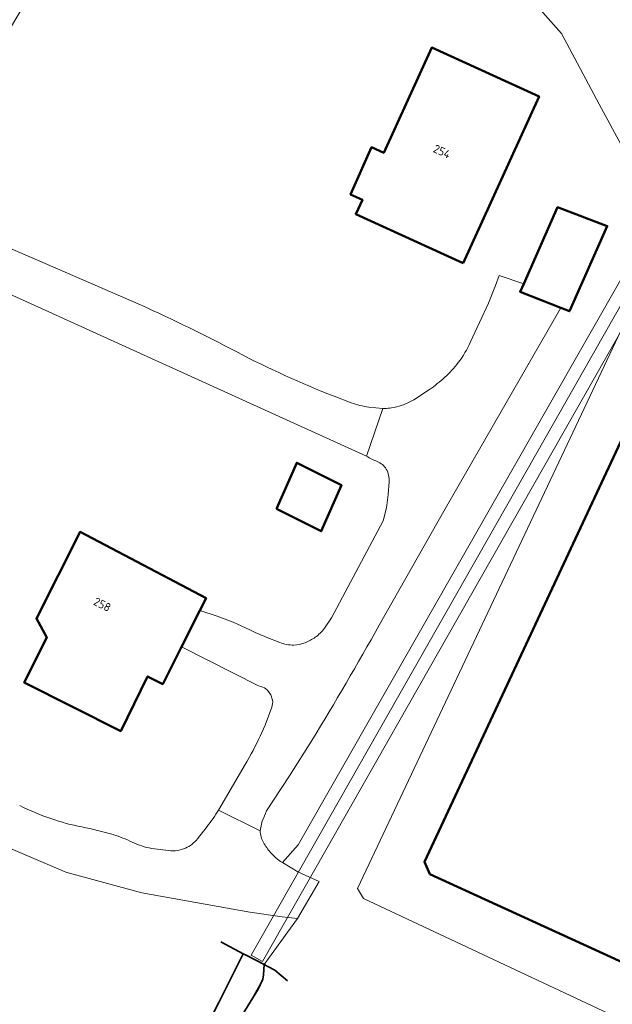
# Model space of a CAD drawing. Header units: metres. Extents: x 113441 to 115918, y 474822 to 477887.
# Tile 33 of 145: x 114997 to 115043, y 475454 to 475529. Entities that reach past the tile are written whole.
import ezdxf
from ezdxf.enums import TextEntityAlignment as Align

# ---------------------------------------------------------------- set-up
doc = ezdxf.new("R2010")
doc.units = ezdxf.units.M
for name, color, linetype, lineweight in [('B-WE-GK-BESCHOEIING-G', 252, 'GK-BESCHOEIING', 35), ('B-WE-GR-GRAS-GV', 252, 'Continuous', 13), ('B-WE-KW-KUNSTWERK_DUIKER-GV', 252, 'Continuous', 18), ('B-WE-OG-BEBOUWING-GV', 7, 'Continuous', 50), ('B-WE-OG-BEBOUWING-T18', 7, 'Continuous', 50), ('B-WE-OG-BEBOUWING_BASSIN-GV', 7, 'Continuous', 50), ('B-WE-OG-TERREIN_ERF-GV', 252, 'Continuous', 18), ('B-WE-OG-WATER-GV', 252, 'Continuous', 18), ('B-WE-VH-VERHARDING_GESLOTEN-GV', 252, 'Continuous', 18)]:
    doc.layers.add(name, color=color, linetype=linetype, lineweight=lineweight)
doc.styles.add('NLCS-ISO-ANNOTATIEF-T18', font='NLCS-ISO.ttf', dxfattribs={"height": 1.8})
doc.linetypes.add('GK-BESCHOEIING', pattern='A,30,-5,[1,NLCS.SHX,S=1,R=0,X=0,Y=0],-5', length=40)

msp = doc.modelspace()

# ---------------------------------------------------------------- linework, layer by layer
at = {"layer": 'B-WE-GK-BESCHOEIING-G', "ltscale": 0.5, "flags": 128}
for points in [[(115012.682, 475458.859), (115014.403, 475457.96)], [(114996.389, 475419.106), (114995.315, 475419.681), (114993.177, 475420.825), (114993.645, 475421.636), (114996.928, 475427.31), (115001.984, 475435.567), (115008.186, 475445.789), (115012.528, 475454.239), (115014.403, 475457.96)], [(115017.789, 475455.887), (115016.819, 475456.697), (115016.288, 475456.975), (115016.002, 475457.124), (115014.688, 475457.811), (115014.403, 475457.96)], [(114995.315, 475419.681), (114995.706, 475420.389), (114996.028, 475420.973), (114996.074, 475420.979), (114997.47, 475421.181), (114997.451, 475421.544), (114997.405, 475422.417), (114997.495, 475423.866), (114998.617, 475425.859), (115001.457, 475430.548), (115005.313, 475438.014), (115010.864, 475447.665), (115015.537, 475455.266), (115015.907, 475456.015), (115015.936, 475456.349), (115016.002, 475457.124)]]:
    msp.add_lwpolyline(points, dxfattribs=at)
at = {"layer": 'B-WE-GR-GRAS-GV'}
msp.add_lwpolyline([(115043.716, 475510.264), (115018.599, 475466.25), (115017.383, 475464.914), (115018.569, 475464.215), (115020.182, 475463.459), (115018.538, 475460.653), (115016.002, 475457.124), (115015.936, 475456.349), (115015.907, 475456.015), (114997.455, 475423.221)], dxfattribs=at)
msp.add_lwpolyline([(115023.585, 475462.157), (115023.103, 475462.928), (115043.653, 475506.418), (115044.369, 475506.723), (115077.477, 475492), (115077.682, 475491.267), (115056.988, 475447.181), (115056.333, 475446.786)], close=True, dxfattribs=at)
at = {"layer": 'B-WE-KW-KUNSTWERK_DUIKER-GV'}
msp.add_lwpolyline([(115068.287, 475549.553), (115067.417, 475550.047), (115015.011, 475457.847), (115015.881, 475457.353)], close=True, dxfattribs=at)
at = {"layer": 'B-WE-OG-BEBOUWING-GV'}
for points in [[(115031.177, 475510.633), (115036.965, 475523.34), (115028.775, 475527.071), (115025.121, 475519.05), (115024.195, 475519.465), (115022.586, 475515.868), (115023.488, 475515.464), (115022.987, 475514.364)], [(115035.788, 475509.061), (115035.512, 475508.44), (115038.622, 475507.215), (115039.283, 475506.955), (115042.166, 475513.457), (115038.379, 475514.889)], [(115016.942, 475491.899), (115020.345, 475490.184), (115021.89, 475493.694), (115018.488, 475495.409)], [(115011.092, 475484.136), (115011.566, 475485.077), (115001.958, 475490.126), (114998.634, 475483.526), (114999.417, 475482.079), (114997.69, 475478.649), (115005.058, 475474.939), (115007.102, 475479.109), (115008.263, 475478.524), (115009.692, 475481.358)]]:
    msp.add_lwpolyline(points, close=True, dxfattribs=at)
at = {"layer": 'B-WE-OG-BEBOUWING_BASSIN-GV'}
msp.add_lwpolyline([(115045.326, 475501.608), (115028.235, 475464.956), (115028.634, 475464.021), (115054.172, 475452.33), (115054.921, 475452.621), (115072.177, 475489.302), (115072.234, 475490.076), (115045.846, 475501.879)], close=True, dxfattribs=at)
at = {"layer": 'B-WE-OG-TERREIN_ERF-GV'}
for points in [[(115038.675, 475528.134), (115035.43, 475531.83), (115030.98, 475534.45), (115022.8, 475538.45), (115019.493, 475540.306), (115010.154, 475545.252), (115009.904, 475545.363), (115007.952, 475545.728), (115006.785, 475545.667), (115005.284, 475543.137), (115004.97, 475542.606), (114999.104, 475532.721), (114991.729, 475520.29), (114988.904, 475515.53), (114990.456, 475514.752), (114990.389, 475514.647), (114991.301, 475514.067), (114991.848, 475513.815), (114995.042, 475512.443), (115006.56, 475507.45)], [(115017.383, 475464.914), (115018.599, 475466.25), (115043.716, 475510.264), (115048.07, 475507.143), (115048.368, 475507.143), (115048.864, 475507.275), (115050.073, 475508.392), (115049.692, 475509.107), (115047.423, 475512.315), (115046.442, 475513.701), (115044.051, 475518.112), (115041.536, 475522.752), (115038.675, 475528.134)], [(115031.732, 475504.617), (115033.095, 475507.586), (115033.65, 475508.91), (115033.929, 475509.68), (115035.788, 475509.061), (115038.379, 475514.889), (115042.166, 475513.457), (115039.283, 475506.955), (115038.622, 475507.215), (115029.789, 475491.889), (115024.77, 475483.02)], [(115023.81, 475495.91), (114993.722, 475509.569), (114990.362, 475511.248), (114988.724, 475511.878), (114987.173, 475509.268), (114981.069, 475499), (114980.69, 475498.75), (114978.384, 475494.743), (114977.632, 475493.436), (114972.9, 475485.21), (114972.826, 475485.085), (114973.411, 475483.717), (114973.493, 475483.324), (114973.544, 475483.13), (114973.602, 475482.938), (114973.668, 475482.748), (114973.74, 475482.561), (114973.819, 475482.376), (114973.904, 475482.195), (114973.996, 475482.016), (114974.007, 475481.998), (114979.216, 475477.817)], [(115027.416, 475500.21), (115028.6, 475500.98)], [(115021.34, 475500.47), (115022.636, 475499.98)], [(115023.98, 475499.64), (115025.046, 475499.55)], [(115020.587, 475482.78), (115021.124, 475483.565), (115025.073, 475490.963), (115025.334, 475491.963), (115025.46, 475492.98), (115025.527, 475493.956)], [(115015.753, 475478.336), (115015.562, 475478.398), (115009.692, 475481.358), (115008.263, 475478.524), (115007.102, 475479.109), (115005.058, 475474.939), (114997.69, 475478.649), (114999.417, 475482.079), (114998.634, 475483.526), (115001.958, 475490.126)], [(115001.958, 475490.126), (115011.566, 475485.077), (115011.092, 475484.136), (115012.401, 475483.706), (115013.64, 475483.25), (115014.896, 475482.672)], [(115016.16, 475482.11), (115017.185, 475481.703)], [(115016.64, 475477.3), (115016.504, 475477.714), (115016.24, 475478.06)], [(115015.7, 475474.56), (115016.08, 475475.388), (115016.578, 475476.757)], [(115019.63, 475474.22), (115017.936, 475471.526), (115016.169, 475468.861)], [(115012.515, 475468.918), (115014.557, 475472.389)], [(115015.857, 475468.094), (115015.68, 475467.32)], [(115010.918, 475466.732), (115011.64, 475467.66)], [(115008.186, 475445.789), (115012.528, 475454.239), (115014.403, 475457.96), (115014.688, 475457.811), (115016.002, 475457.124), (115018.538, 475460.653), (115017.37, 475460.77), (115014.908, 475461.124), (115006.68, 475462.61), (115000.87, 475464.18), (114994.89, 475466.72)], [(115007.43, 475465.99), (115008.711, 475465.818)]]:
    msp.add_lwpolyline(points, dxfattribs=at)
for points in [[(115028.775, 475527.071), (115036.965, 475523.34), (115031.177, 475510.633), (115022.987, 475514.364), (115023.488, 475515.464), (115022.586, 475515.868), (115024.195, 475519.465), (115025.121, 475519.05)], [(115016.942, 475491.899), (115018.488, 475495.409), (115021.89, 475493.694), (115020.345, 475490.184)]]:
    msp.add_lwpolyline(points, close=True, dxfattribs=at)
for points in [[(115006.56, 475507.45, -0.014062), (115013.903, 475503.861)], [(115030.8, 475503.04, 0.058513), (115031.732, 475504.617)], [(115013.903, 475503.861, 0.027541), (115021.34, 475500.47)], [(115029.778, 475501.927, 0.046386), (115030.8, 475503.04)], [(115028.6, 475500.98, 0.029655), (115029.778, 475501.927)], [(115026.11, 475499.67, 0.071741), (115027.416, 475500.21)], [(115022.636, 475499.98, 0.052135), (115023.98, 475499.64)], [(115025.046, 475499.55, 0.069513), (115026.11, 475499.67)], [(115024.617, 475495.496, -0.054738), (115023.81, 475495.91)], [(115025.31, 475494.91, 0.171142), (115024.617, 475495.496)], [(115025.527, 475493.956, 0.154216), (115025.31, 475494.91)], [(115024.77, 475483.02, -0.010468), (115019.63, 475474.22)], [(115014.896, 475482.672, 0.03303), (115016.16, 475482.11)], [(115019.89, 475482.09, 0.082914), (115020.587, 475482.78)], [(115017.185, 475481.703, 0.1098), (115018.27, 475481.5)], [(115018.27, 475481.5, 0.085546), (115019.123, 475481.677)], [(115019.123, 475481.677, 0.059089), (115019.89, 475482.09)], [(115016.24, 475478.06, 0.132059), (115015.753, 475478.336)], [(115016.578, 475476.757, 0.125072), (115016.64, 475477.3)], [(115014.557, 475472.389, 0.016952), (115015.7, 475474.56)], [(114997.353, 475469.262, 0.032833), (114999.73, 475468.26)], [(115011.64, 475467.66, 0.03576), (115012.515, 475468.918)], [(115016.169, 475468.861, -0.049335), (115015.857, 475468.094)], [(114999.73, 475468.26, 0.036308), (115002.099, 475467.628)], [(115002.099, 475467.628, -0.027788), (115004.48, 475467.04)], [(115015.68, 475467.32, 0.112434), (115015.943, 475466.441)], [(115004.48, 475467.04, -0.039001), (115005.938, 475466.467)], [(115005.938, 475466.467, 0.071675), (115007.43, 475465.99)], [(115009.99, 475466.01, 0.133373), (115010.918, 475466.732)], [(115015.943, 475466.441, 0.04688), (115016.47, 475465.69)], [(115008.711, 475465.818, 0.123452), (115009.99, 475466.01)], [(115016.47, 475465.69, 0.080598), (115017.383, 475464.914)]]:
    msp.add_lwpolyline(points, format="xyb", dxfattribs=at)
at = {"layer": 'B-WE-OG-WATER-GV'}
msp.add_lwpolyline([(114996.028, 475420.973), (114996.074, 475420.979), (114997.47, 475421.181), (114997.451, 475421.544), (114997.405, 475422.417), (114997.455, 475423.221), (115015.907, 475456.015), (115015.936, 475456.349), (115016.002, 475457.124), (115014.688, 475457.811), (115014.403, 475457.96), (115012.528, 475454.239), (115008.186, 475445.789), (115001.984, 475435.567), (114996.928, 475427.31), (114993.645, 475421.636), (114995.706, 475420.389)], close=True, dxfattribs=at)
at = {"layer": 'B-WE-VH-VERHARDING_GESLOTEN-GV'}
for points in [[(115020.003, 475544.25), (115012.005, 475548.531), (115009.764, 475549.731), (115009.412, 475549.919), (115009.774, 475548.968), (115011.706, 475548.002), (115010.537, 475545.929), (115010.154, 475545.252), (115019.493, 475540.306), (115022.8, 475538.45), (115030.98, 475534.45), (115035.43, 475531.83), (115038.675, 475528.134), (115041.536, 475522.752), (115044.051, 475518.112), (115046.11, 475522.203), (115052.776, 475535.176), (115049.693, 475536.624)], [(114995.042, 475512.443), (114991.848, 475513.815), (114990.846, 475512.118), (114990.362, 475511.248), (114993.722, 475509.569), (115023.81, 475495.91), (115025.046, 475499.55), (115023.98, 475499.64)], [(115006.56, 475507.45), (114995.042, 475512.443)], [(115038.622, 475507.215), (115035.512, 475508.44), (115035.788, 475509.061), (115033.929, 475509.68), (115033.65, 475508.91), (115033.095, 475507.586), (115031.732, 475504.617)], [(115024.77, 475483.02), (115029.789, 475491.889), (115038.622, 475507.215)], [(115028.6, 475500.98), (115027.416, 475500.21)], [(115022.636, 475499.98), (115021.34, 475500.47)], [(115025.046, 475499.55), (115023.81, 475495.91)], [(115025.527, 475493.956), (115025.46, 475492.98), (115025.334, 475491.963), (115025.073, 475490.963), (115021.124, 475483.565), (115020.587, 475482.78)], [(115014.896, 475482.672), (115013.64, 475483.25), (115012.401, 475483.706), (115011.092, 475484.136), (115009.692, 475481.358), (115015.562, 475478.398), (115015.753, 475478.336)], [(115017.185, 475481.703), (115016.16, 475482.11)], [(114979.216, 475477.817), (114974.007, 475481.998), (114971.49, 475477.52), (114971.853, 475477.691), (114972.731, 475477.993), (114973.963, 475477.565), (114975.089, 475476.999), (114980.185, 475474.023), (114986.6, 475470.5), (114994.89, 475466.72), (115000.87, 475464.18), (115006.68, 475462.61), (115014.908, 475461.124), (115017.37, 475460.77), (115018.538, 475460.653), (115020.182, 475463.459)], [(115016.24, 475478.06), (115016.504, 475477.714), (115016.64, 475477.3)], [(115016.578, 475476.757), (115016.08, 475475.388), (115015.7, 475474.56)], [(115016.169, 475468.861), (115017.936, 475471.526), (115019.63, 475474.22)], [(115014.557, 475472.389), (115012.515, 475468.918), (115015.68, 475467.32), (115015.857, 475468.094)], [(115015.68, 475467.32), (115012.515, 475468.918)], [(115011.64, 475467.66), (115010.918, 475466.732)], [(115008.711, 475465.818), (115007.43, 475465.99)], [(115020.182, 475463.459), (115018.569, 475464.215), (115017.383, 475464.914)]]:
    msp.add_lwpolyline(points, dxfattribs=at)
for points in [[(115013.903, 475503.861, 0.014062), (115006.56, 475507.45)], [(115031.732, 475504.617, -0.058513), (115030.8, 475503.04)], [(115021.34, 475500.47, -0.027541), (115013.903, 475503.861)], [(115030.8, 475503.04, -0.046386), (115029.778, 475501.927)], [(115029.778, 475501.927, -0.029655), (115028.6, 475500.98)], [(115027.416, 475500.21, -0.071741), (115026.11, 475499.67)], [(115023.98, 475499.64, -0.052135), (115022.636, 475499.98)], [(115026.11, 475499.67, -0.069513), (115025.046, 475499.55)], [(115023.81, 475495.91, 0.054738), (115024.617, 475495.496)], [(115024.617, 475495.496, -0.171142), (115025.31, 475494.91)], [(115025.31, 475494.91, -0.154216), (115025.527, 475493.956)], [(115019.63, 475474.22, 0.010468), (115024.77, 475483.02)], [(115016.16, 475482.11, -0.03303), (115014.896, 475482.672)], [(115020.587, 475482.78, -0.082914), (115019.89, 475482.09)], [(115018.27, 475481.5, -0.1098), (115017.185, 475481.703)], [(115019.123, 475481.677, -0.085546), (115018.27, 475481.5)], [(115019.89, 475482.09, -0.059089), (115019.123, 475481.677)], [(115015.753, 475478.336, -0.132059), (115016.24, 475478.06)], [(115016.64, 475477.3, -0.125072), (115016.578, 475476.757)], [(115015.7, 475474.56, -0.016952), (115014.557, 475472.389)], [(114999.73, 475468.26, -0.032833), (114997.353, 475469.262)], [(115012.515, 475468.918, -0.03576), (115011.64, 475467.66)], [(115015.857, 475468.094, 0.049335), (115016.169, 475468.861)], [(115002.099, 475467.628, -0.036308), (114999.73, 475468.26)], [(115004.48, 475467.04, 0.027788), (115002.099, 475467.628)], [(115015.943, 475466.441, -0.112434), (115015.68, 475467.32)], [(115005.938, 475466.467, 0.039001), (115004.48, 475467.04)], [(115007.43, 475465.99, -0.071675), (115005.938, 475466.467)], [(115010.918, 475466.732, -0.133373), (115009.99, 475466.01)], [(115016.47, 475465.69, -0.04688), (115015.943, 475466.441)], [(115009.99, 475466.01, -0.123452), (115008.711, 475465.818)], [(115017.383, 475464.914, -0.080598), (115016.47, 475465.69)]]:
    msp.add_lwpolyline(points, format="xyb", dxfattribs=at)
for points in [[(115043.653, 475506.418), (115023.103, 475462.928), (115023.585, 475462.157), (115056.333, 475446.786), (115056.988, 475447.181), (115077.682, 475491.267), (115077.477, 475492), (115044.369, 475506.723)], [(115045.326, 475501.608), (115045.846, 475501.879), (115072.234, 475490.076), (115072.177, 475489.302), (115054.921, 475452.621), (115054.172, 475452.33), (115028.634, 475464.021), (115028.235, 475464.956)]]:
    msp.add_lwpolyline(points, close=True, dxfattribs=at)

# ---------------------------------------------------------------- texts
at = {"layer": 'B-WE-OG-BEBOUWING-T18', "style": 'NLCS-ISO-ANNOTATIEF-T18'}
for s, rotation, p in [('254', 335.5, (115029.56, 475519.145)), ('258', 333.3, (115003.65, 475484.593))]:
    msp.add_text(s, height=0.64, rotation=rotation, dxfattribs=at).set_placement(p, align=Align.MIDDLE)

doc.saveas('drawing.dxf')
